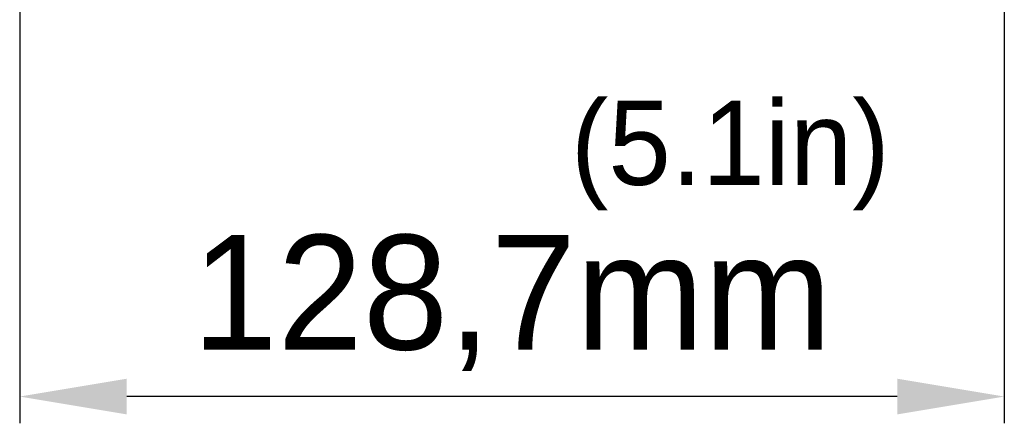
# Model space of a CAD drawing. Header units: millimetres. Extents: x 29170 to 33192, y 579 to 3108.
# Tile 234 of 256: x 31704 to 31833, y 2436 to 2489. Entities that reach past the tile are written whole.
import ezdxf

# ---------------------------------------------------------------- set-up
doc = ezdxf.new("R2010")
doc.units = ezdxf.units.MM
doc.layers.add('细实线', color=7, linetype='Continuous', lineweight=13)
doc.dimstyles.new('ISO-25', dxfattribs={"dimtxt": 15, "dimasz": 14, "dimexe": 3.5, "dimexo": 0, "dimgap": 3.5, "dimtad": 1, "dimtxsty": 'Standard', "dimcen": 2.5, "dimadec": 0, "dimazin": 0, "dimtfac": 1, "dimtmove": 0, "dimatfit": 3, "dimfxl": 1, "dimarcsym": 0})

# ---------------------------------------------------------------- blocks, each defined once
blk = doc.blocks.new('*D31')
at = {"layer": 'Defpoints', "color": 0, "transparency": 16777216}
for p in [(31832.78, 2637.83), (31704.08, 2566.2), (31704.08, 2439.9)]:
    blk.add_point(p, dxfattribs=at)
at = {"layer": '细实线', "color": 0, "lineweight": -2, "transparency": 16777216}
for p, q in [((31832.78, 2637.83), (31832.78, 2436.4)), ((31704.08, 2566.2), (31704.08, 2436.4)), ((31818.78, 2439.9), (31718.08, 2439.9))]:
    blk.add_line(p, q, dxfattribs=at)
at = {"layer": '细实线', "color": 0, "transparency": 16777216}
for points in [[(31718.08, 2442.23), (31718.08, 2437.56), (31704.08, 2439.9)], [(31818.78, 2442.23), (31818.78, 2437.56), (31832.78, 2439.9)]]:
    blk.add_solid(points, dxfattribs=at)
at = {"layer": '细实线', "color": 0, "transparency": 16777216, "insert": (31768.43, 2452.15), "char_height": 15, "attachment_point": 5}
blk.add_mtext('128,7mm', dxfattribs=at)

msp = doc.modelspace()

# ---------------------------------------------------------------- texts
at = {"layer": '细实线', "insert": (31776.122, 2478.58), "char_height": 11, "width": 113.82149, "attachment_point": 1}
msp.add_mtext('(5.1in)', dxfattribs=at)

# ---------------------------------------------------------------- dimensions: what is measured, and where the dimension line sits
at = {"layer": '细实线'}
dim = msp.add_linear_dim(base=(31704.081, 2439.898), p1=(31832.781, 2637.833), p2=(31704.081, 2566.201), text='<>mm', dimstyle='ISO-25', dxfattribs=at)
dim.commit()
dim.dimension.update_dxf_attribs({"geometry": '*D31', "text_midpoint": (31768.431, 2452.148)})

doc.saveas('drawing.dxf')
